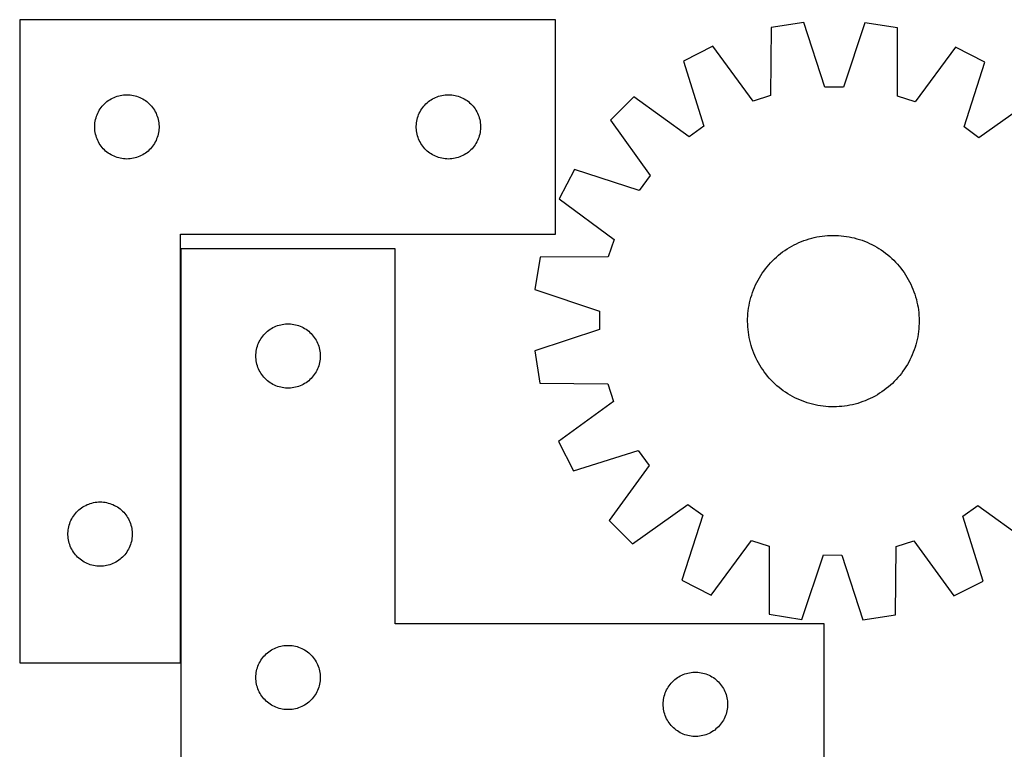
# Model space of a CAD drawing. Header units: millimetres. Extents: x 7 to 1493, y 7 to 2993.
# Tile 8 of 12: x 286 to 745, y 2653 to 2993. Entities that reach past the tile are written whole.
import ezdxf

# ---------------------------------------------------------------- set-up
doc = ezdxf.new("R2010")
doc.units = ezdxf.units.MM
doc.layers.add('COMMON', color=5, linetype='CONTINUOUS', true_color=0x0000ff)
doc.layers.add('CUT', color=7, linetype='CONTINUOUS', true_color=0x000000)

msp = doc.modelspace()

# ---------------------------------------------------------------- linework, layer by layer
at = {"layer": 'COMMON'}
msp.add_line((360.649815, 2886.33429), (360.649815, 2693.242731), dxfattribs=at)
at = {"layer": 'CUT'}
for p, q in [((285.549815, 2993.242731), (285.549815, 2693.242731)), ((535.549815, 2993.242731), (285.549815, 2993.242731)), ((535.549815, 2893.242731), (535.549815, 2993.242731)), ((651.309537, 2991.92401), (636.105121, 2989.566838)), ((661.193068, 2961.73642), (651.309537, 2991.92401)), ((679.848232, 2991.83063), (669.767366, 2961.708364)), ((695.036898, 2989.37401), (679.848232, 2991.83063)), ((636.105121, 2989.566838), (635.825939, 2957.803702)), ((695.108216, 2957.609728), (695.036898, 2989.37401)), ((608.934353, 2980.836705), (595.2025, 2973.896478)), ((627.662627, 2955.18078), (608.934353, 2980.836705)), ((722.149954, 2980.466259), (703.254188, 2954.933441)), ((735.836096, 2973.43632), (722.149954, 2980.466259)), ((595.2025, 2973.896478), (604.752331, 2943.601669)), ((726.08822, 2943.204653), (735.836096, 2973.43632)), ((332.481534, 2957.925566), (333.241456, 2958.064049)), ((333.241456, 2958.064049), (334.0075, 2958.163229)), ((334.0075, 2958.163229), (334.777634, 2958.222842)), ((334.777634, 2958.222842), (335.549815, 2958.242731)), ((335.549815, 2958.242731), (336.321996, 2958.222842)), ((336.321996, 2958.222842), (337.09213, 2958.163229)), ((337.09213, 2958.163229), (337.858174, 2958.064049)), ((337.858174, 2958.064049), (338.618096, 2957.925566)), ((482.481534, 2957.925566), (483.241456, 2958.064049)), ((483.241456, 2958.064049), (484.0075, 2958.163229)), ((484.0075, 2958.163229), (484.777634, 2958.222842)), ((484.777634, 2958.222842), (485.549815, 2958.242731)), ((485.549815, 2958.242731), (486.321996, 2958.222842)), ((486.321996, 2958.222842), (487.09213, 2958.163229)), ((487.09213, 2958.163229), (487.858174, 2958.064049)), ((487.858174, 2958.064049), (488.618096, 2957.925566)), ((669.767366, 2961.708364), (661.193068, 2961.73642)), ((324.031608, 2952.851628), (324.541535, 2953.431831)), ((324.541535, 2953.431831), (325.080653, 2953.985014)), ((325.080653, 2953.985014), (325.647533, 2954.50971)), ((325.647533, 2954.50971), (326.240673, 2955.004528)), ((326.240673, 2955.004528), (326.858499, 2955.468156)), ((326.858499, 2955.468156), (327.499372, 2955.899364)), ((327.499372, 2955.899364), (328.161594, 2956.297009)), ((328.161594, 2956.297009), (328.843408, 2956.660037)), ((328.843408, 2956.660037), (329.543006, 2956.987484)), ((329.543006, 2956.987484), (330.258534, 2957.278483)), ((330.258534, 2957.278483), (330.988093, 2957.532261)), ((330.988093, 2957.532261), (331.729748, 2957.748147)), ((331.729748, 2957.748147), (332.481534, 2957.925566)), ((338.618096, 2957.925566), (339.369882, 2957.748147)), ((339.369882, 2957.748147), (340.111537, 2957.532261)), ((340.111537, 2957.532261), (340.841096, 2957.278483)), ((340.841096, 2957.278483), (341.556624, 2956.987484)), ((341.556624, 2956.987484), (342.256222, 2956.660037)), ((342.256222, 2956.660037), (342.938036, 2956.297009)), ((342.938036, 2956.297009), (343.600258, 2955.899364)), ((343.600258, 2955.899364), (344.241131, 2955.468156)), ((344.241131, 2955.468156), (344.858957, 2955.004528)), ((344.858957, 2955.004528), (345.452097, 2954.50971)), ((345.452097, 2954.50971), (346.018977, 2953.985014)), ((346.018977, 2953.985014), (346.558096, 2953.431831)), ((346.558096, 2953.431831), (347.068022, 2952.851628)), ((474.031608, 2952.851628), (474.541535, 2953.431831)), ((474.541535, 2953.431831), (475.080653, 2953.985014)), ((475.080653, 2953.985014), (475.647533, 2954.50971)), ((475.647533, 2954.50971), (476.240673, 2955.004528)), ((476.240673, 2955.004528), (476.858499, 2955.468156)), ((476.858499, 2955.468156), (477.499372, 2955.899364)), ((477.499372, 2955.899364), (478.161594, 2956.297009)), ((478.161594, 2956.297009), (478.843408, 2956.660037)), ((478.843408, 2956.660037), (479.543006, 2956.987484)), ((479.543006, 2956.987484), (480.258534, 2957.278483)), ((480.258534, 2957.278483), (480.988093, 2957.532261)), ((480.988093, 2957.532261), (481.729748, 2957.748147)), ((481.729748, 2957.748147), (482.481534, 2957.925566)), ((488.618096, 2957.925566), (489.369882, 2957.748147)), ((489.369882, 2957.748147), (490.111537, 2957.532261)), ((490.111537, 2957.532261), (490.841096, 2957.278483)), ((490.841096, 2957.278483), (491.556624, 2956.987484)), ((491.556624, 2956.987484), (492.256222, 2956.660037)), ((492.256222, 2956.660037), (492.938036, 2956.297009)), ((492.938036, 2956.297009), (493.600258, 2955.899364)), ((493.600258, 2955.899364), (494.241131, 2955.468156)), ((494.241131, 2955.468156), (494.858957, 2955.004528)), ((494.858957, 2955.004528), (495.452097, 2954.50971)), ((495.452097, 2954.50971), (496.018977, 2953.985014)), ((496.018977, 2953.985014), (496.558096, 2953.431831)), ((496.558096, 2953.431831), (497.068022, 2952.851628)), ((572.059323, 2957.1974), (561.144203, 2946.353476)), ((597.799087, 2938.58452), (572.059323, 2957.1974)), ((635.825939, 2957.803702), (627.662627, 2955.18078)), ((703.254188, 2954.933441), (695.108216, 2957.609728)), ((758.869498, 2956.58615), (733.008482, 2938.14211)), ((321.382477, 2948.170866), (321.654955, 2948.893649)), ((321.654955, 2948.893649), (321.964281, 2949.601447)), ((321.964281, 2949.601447), (322.309633, 2950.292382)), ((322.309633, 2950.292382), (322.690096, 2950.964623)), ((322.690096, 2950.964623), (323.10466, 2951.616387)), ((323.10466, 2951.616387), (323.552226, 2952.245945)), ((323.552226, 2952.245945), (324.031608, 2952.851628)), ((347.068022, 2952.851628), (347.547404, 2952.245945)), ((347.547404, 2952.245945), (347.99497, 2951.616387)), ((347.99497, 2951.616387), (348.409534, 2950.964623)), ((348.409534, 2950.964623), (348.789997, 2950.292382)), ((348.789997, 2950.292382), (349.135349, 2949.601447)), ((349.135349, 2949.601447), (349.444675, 2948.893649)), ((349.444675, 2948.893649), (349.717153, 2948.170866)), ((471.382477, 2948.170866), (471.654955, 2948.893649)), ((471.654955, 2948.893649), (471.964281, 2949.601447)), ((471.964281, 2949.601447), (472.309633, 2950.292382)), ((472.309633, 2950.292382), (472.690096, 2950.964623)), ((472.690096, 2950.964623), (473.10466, 2951.616387)), ((473.10466, 2951.616387), (473.552226, 2952.245945)), ((473.552226, 2952.245945), (474.031608, 2952.851628)), ((497.068022, 2952.851628), (497.547404, 2952.245945)), ((497.547404, 2952.245945), (497.99497, 2951.616387)), ((497.99497, 2951.616387), (498.409534, 2950.964623)), ((498.409534, 2950.964623), (498.789997, 2950.292382)), ((498.789997, 2950.292382), (499.135349, 2949.601447)), ((499.135349, 2949.601447), (499.444675, 2948.893649)), ((499.444675, 2948.893649), (499.717153, 2948.170866)), ((320.554788, 2943.628949), (320.594552, 2944.400363)), ((320.594552, 2944.400363), (320.673975, 2945.168706)), ((320.673975, 2945.168706), (320.792846, 2945.931942)), ((320.792846, 2945.931942), (320.950849, 2946.688047)), ((320.950849, 2946.688047), (321.147567, 2947.435015)), ((321.147567, 2947.435015), (321.382477, 2948.170866)), ((349.717153, 2948.170866), (349.952063, 2947.435015)), ((349.952063, 2947.435015), (350.148781, 2946.688047)), ((350.148781, 2946.688047), (350.306784, 2945.931942)), ((350.306784, 2945.931942), (350.425655, 2945.168706)), ((350.425655, 2945.168706), (350.505078, 2944.400363)), ((350.505078, 2944.400363), (350.544842, 2943.628949)), ((470.554788, 2943.628949), (470.594552, 2944.400363)), ((470.594552, 2944.400363), (470.673975, 2945.168706)), ((470.673975, 2945.168706), (470.792846, 2945.931942)), ((470.792846, 2945.931942), (470.950849, 2946.688047)), ((470.950849, 2946.688047), (471.147567, 2947.435015)), ((471.147567, 2947.435015), (471.382477, 2948.170866)), ((499.717153, 2948.170866), (499.952063, 2947.435015)), ((499.952063, 2947.435015), (500.148781, 2946.688047)), ((500.148781, 2946.688047), (500.306784, 2945.931942)), ((500.306784, 2945.931942), (500.425655, 2945.168706)), ((500.425655, 2945.168706), (500.505078, 2944.400363)), ((500.505078, 2944.400363), (500.544842, 2943.628949)), ((561.144203, 2946.353476), (579.588243, 2920.49246)), ((320.554788, 2942.856512), (320.554788, 2943.628949)), ((320.594552, 2942.085099), (320.554788, 2942.856512)), ((320.673975, 2941.316755), (320.594552, 2942.085099)), ((320.792846, 2940.553519), (320.673975, 2941.316755)), ((320.950849, 2939.797415), (320.792846, 2940.553519)), ((321.147567, 2939.050446), (320.950849, 2939.797415)), ((350.148781, 2939.797415), (349.952063, 2939.050446)), ((350.306784, 2940.553519), (350.148781, 2939.797415)), ((350.425655, 2941.316755), (350.306784, 2940.553519)), ((350.505078, 2942.085099), (350.425655, 2941.316755)), ((350.544842, 2942.856512), (350.505078, 2942.085099)), ((350.544842, 2943.628949), (350.544842, 2942.856512)), ((470.554788, 2942.856512), (470.554788, 2943.628949)), ((470.594552, 2942.085099), (470.554788, 2942.856512)), ((470.673975, 2941.316755), (470.594552, 2942.085099)), ((470.792846, 2940.553519), (470.673975, 2941.316755)), ((470.950849, 2939.797415), (470.792846, 2940.553519)), ((471.147567, 2939.050446), (470.950849, 2939.797415)), ((500.148781, 2939.797415), (499.952063, 2939.050446)), ((500.306784, 2940.553519), (500.148781, 2939.797415)), ((500.425655, 2941.316755), (500.306784, 2940.553519)), ((500.505078, 2942.085099), (500.425655, 2941.316755)), ((500.544842, 2942.856512), (500.505078, 2942.085099)), ((500.544842, 2943.628949), (500.544842, 2942.856512)), ((604.752331, 2943.601669), (597.799087, 2938.58452)), ((733.008482, 2938.14211), (726.08822, 2943.204653)), ((321.382477, 2938.314595), (321.147567, 2939.050446)), ((321.654955, 2937.591812), (321.382477, 2938.314595)), ((321.964281, 2936.884015), (321.654955, 2937.591812)), ((322.309633, 2936.19308), (321.964281, 2936.884015)), ((322.690096, 2935.520839), (322.309633, 2936.19308)), ((323.10466, 2934.869075), (322.690096, 2935.520839)), ((348.409534, 2935.520839), (347.99497, 2934.869075)), ((348.789997, 2936.19308), (348.409534, 2935.520839)), ((349.135349, 2936.884015), (348.789997, 2936.19308)), ((349.444675, 2937.591812), (349.135349, 2936.884015)), ((349.717153, 2938.314595), (349.444675, 2937.591812)), ((349.952063, 2939.050446), (349.717153, 2938.314595)), ((471.382477, 2938.314595), (471.147567, 2939.050446)), ((471.654955, 2937.591812), (471.382477, 2938.314595)), ((471.964281, 2936.884015), (471.654955, 2937.591812)), ((472.309633, 2936.19308), (471.964281, 2936.884015)), ((472.690096, 2935.520839), (472.309633, 2936.19308)), ((473.10466, 2934.869075), (472.690096, 2935.520839)), ((498.409534, 2935.520839), (497.99497, 2934.869075)), ((498.789997, 2936.19308), (498.409534, 2935.520839)), ((499.135349, 2936.884015), (498.789997, 2936.19308)), ((499.444675, 2937.591812), (499.135349, 2936.884015)), ((499.717153, 2938.314595), (499.444675, 2937.591812)), ((499.952063, 2939.050446), (499.717153, 2938.314595)), ((323.552226, 2934.239517), (323.10466, 2934.869075)), ((324.031608, 2933.633833), (323.552226, 2934.239517)), ((324.541535, 2933.053631), (324.031608, 2933.633833)), ((325.080653, 2932.500448), (324.541535, 2933.053631)), ((325.647533, 2931.975752), (325.080653, 2932.500448)), ((326.240673, 2931.480934), (325.647533, 2931.975752)), ((326.858499, 2931.017306), (326.240673, 2931.480934)), ((327.499372, 2930.586097), (326.858499, 2931.017306)), ((328.161594, 2930.188452), (327.499372, 2930.586097)), ((343.600258, 2930.586097), (342.938036, 2930.188452)), ((344.241131, 2931.017306), (343.600258, 2930.586097)), ((344.858957, 2931.480934), (344.241131, 2931.017306)), ((345.452097, 2931.975752), (344.858957, 2931.480934)), ((346.018977, 2932.500448), (345.452097, 2931.975752)), ((346.558096, 2933.053631), (346.018977, 2932.500448)), ((347.068022, 2933.633833), (346.558096, 2933.053631)), ((347.547404, 2934.239517), (347.068022, 2933.633833)), ((347.99497, 2934.869075), (347.547404, 2934.239517)), ((473.552226, 2934.239517), (473.10466, 2934.869075)), ((474.031608, 2933.633833), (473.552226, 2934.239517)), ((474.541535, 2933.053631), (474.031608, 2933.633833)), ((475.080653, 2932.500448), (474.541535, 2933.053631)), ((475.647533, 2931.975752), (475.080653, 2932.500448)), ((476.240673, 2931.480934), (475.647533, 2931.975752)), ((476.858499, 2931.017306), (476.240673, 2931.480934)), ((477.499372, 2930.586097), (476.858499, 2931.017306)), ((478.161594, 2930.188452), (477.499372, 2930.586097)), ((493.600258, 2930.586097), (492.938036, 2930.188452)), ((494.241131, 2931.017306), (493.600258, 2930.586097)), ((494.858957, 2931.480934), (494.241131, 2931.017306)), ((495.452097, 2931.975752), (494.858957, 2931.480934)), ((496.018977, 2932.500448), (495.452097, 2931.975752)), ((496.558096, 2933.053631), (496.018977, 2932.500448)), ((497.068022, 2933.633833), (496.558096, 2933.053631)), ((497.547404, 2934.239517), (497.068022, 2933.633833)), ((497.99497, 2934.869075), (497.547404, 2934.239517)), ((328.843408, 2929.825425), (328.161594, 2930.188452)), ((329.543006, 2929.497977), (328.843408, 2929.825425)), ((330.258534, 2929.206978), (329.543006, 2929.497977)), ((330.988093, 2928.9532), (330.258534, 2929.206978)), ((331.729748, 2928.737315), (330.988093, 2928.9532)), ((332.481534, 2928.559895), (331.729748, 2928.737315)), ((333.241456, 2928.421412), (332.481534, 2928.559895)), ((334.0075, 2928.322233), (333.241456, 2928.421412)), ((334.777634, 2928.262619), (334.0075, 2928.322233)), ((335.549815, 2928.242731), (334.777634, 2928.262619)), ((336.321996, 2928.262619), (335.549815, 2928.242731)), ((337.09213, 2928.322233), (336.321996, 2928.262619)), ((337.858174, 2928.421412), (337.09213, 2928.322233)), ((338.618096, 2928.559895), (337.858174, 2928.421412)), ((339.369882, 2928.737315), (338.618096, 2928.559895)), ((340.111537, 2928.9532), (339.369882, 2928.737315)), ((340.841096, 2929.206978), (340.111537, 2928.9532)), ((341.556624, 2929.497977), (340.841096, 2929.206978)), ((342.256222, 2929.825425), (341.556624, 2929.497977)), ((342.938036, 2930.188452), (342.256222, 2929.825425)), ((478.843408, 2929.825425), (478.161594, 2930.188452)), ((479.543006, 2929.497977), (478.843408, 2929.825425)), ((480.258534, 2929.206978), (479.543006, 2929.497977)), ((480.988093, 2928.9532), (480.258534, 2929.206978)), ((481.729748, 2928.737315), (480.988093, 2928.9532)), ((482.481534, 2928.559895), (481.729748, 2928.737315)), ((483.241456, 2928.421412), (482.481534, 2928.559895)), ((484.0075, 2928.322233), (483.241456, 2928.421412)), ((484.777634, 2928.262619), (484.0075, 2928.322233)), ((485.549815, 2928.242731), (484.777634, 2928.262619)), ((486.321996, 2928.262619), (485.549815, 2928.242731)), ((487.09213, 2928.322233), (486.321996, 2928.262619)), ((487.858174, 2928.421412), (487.09213, 2928.322233)), ((488.618096, 2928.559895), (487.858174, 2928.421412)), ((489.369882, 2928.737315), (488.618096, 2928.559895)), ((490.111537, 2928.9532), (489.369882, 2928.737315)), ((490.841096, 2929.206978), (490.111537, 2928.9532)), ((491.556624, 2929.497977), (490.841096, 2929.206978)), ((492.256222, 2929.825425), (491.556624, 2929.497977)), ((492.938036, 2930.188452), (492.256222, 2929.825425)), ((544.294033, 2923.320074), (537.264093, 2909.633932)), ((574.5257, 2913.572198), (544.294033, 2923.320074)), ((579.588243, 2920.49246), (574.5257, 2913.572198)), ((537.264093, 2909.633932), (562.796911, 2890.738166)), ((360.549815, 2693.242731), (360.549815, 2893.242731)), ((360.549815, 2893.242731), (535.549815, 2893.242731)), ((562.796911, 2890.738166), (560.120625, 2882.592194)), ((647.92636, 2888.721832), (649.069235, 2889.244177)), ((649.069235, 2889.244177), (650.227953, 2889.730365)), ((650.227953, 2889.730365), (651.40137, 2890.179918)), ((651.40137, 2890.179918), (652.58833, 2890.592391)), ((652.58833, 2890.592391), (653.78766, 2890.967377)), ((653.78766, 2890.967377), (654.998177, 2891.304506)), ((654.998177, 2891.304506), (656.218686, 2891.603445)), ((656.218686, 2891.603445), (657.447982, 2891.8639)), ((657.447982, 2891.8639), (658.684853, 2892.085613)), ((658.684853, 2892.085613), (659.928078, 2892.268366)), ((659.928078, 2892.268366), (661.17643, 2892.411978)), ((661.17643, 2892.411978), (662.428677, 2892.516307)), ((662.428677, 2892.516307), (663.683583, 2892.581251)), ((663.683583, 2892.581251), (664.93991, 2892.606745)), ((664.93991, 2892.606745), (666.196417, 2892.592765)), ((666.196417, 2892.592765), (667.451866, 2892.539323)), ((667.451866, 2892.539323), (668.705016, 2892.446474)), ((668.705016, 2892.446474), (669.954632, 2892.314308)), ((669.954632, 2892.314308), (671.199479, 2892.142955)), ((671.199479, 2892.142955), (672.43833, 2891.932586)), ((672.43833, 2891.932586), (673.669962, 2891.683407)), ((673.669962, 2891.683407), (674.893159, 2891.395664)), ((674.893159, 2891.395664), (676.106714, 2891.069642)), ((676.106714, 2891.069642), (677.30943, 2890.705662)), ((677.30943, 2890.705662), (678.50012, 2890.304084)), ((678.50012, 2890.304084), (679.677608, 2889.865303)), ((679.677608, 2889.865303), (680.840732, 2889.389753)), ((680.840732, 2889.389753), (681.988346, 2888.877903)), ((460.749816, 2886.33429), (360.749816, 2886.33429)), ((360.749816, 2886.33429), (360.749816, 2636.33429)), ((460.749816, 2711.33429), (460.749816, 2886.33429)), ((640.462345, 2884.100702), (641.463749, 2884.859778)), ((641.463749, 2884.859778), (642.488503, 2885.587024)), ((642.488503, 2885.587024), (643.535594, 2886.281723)), ((643.535594, 2886.281723), (644.60399, 2886.943189)), ((644.60399, 2886.943189), (645.692635, 2887.57077)), ((645.692635, 2887.57077), (646.800456, 2888.163846)), ((646.800456, 2888.163846), (647.92636, 2888.721832)), ((681.988346, 2888.877903), (683.119315, 2888.330258)), ((683.119315, 2888.330258), (684.232525, 2887.747359)), ((684.232525, 2887.747359), (685.326876, 2887.129781)), ((685.326876, 2887.129781), (686.401288, 2886.478133)), ((686.401288, 2886.478133), (687.454701, 2885.793058)), ((687.454701, 2885.793058), (688.486076, 2885.075233)), ((688.486076, 2885.075233), (689.494394, 2884.325366)), ((528.356342, 2882.520876), (525.899723, 2867.33221)), ((560.120625, 2882.592194), (528.356342, 2882.520876)), ((635.839286, 2879.855159), (636.709616, 2880.761543)), ((636.709616, 2880.761543), (637.607987, 2881.640142)), ((637.607987, 2881.640142), (638.533512, 2882.49009)), ((638.533512, 2882.49009), (639.485278, 2883.310546)), ((639.485278, 2883.310546), (640.462345, 2884.100702)), ((689.494394, 2884.325366), (690.478661, 2883.544197)), ((690.478661, 2883.544197), (691.437906, 2882.732497)), ((691.437906, 2882.732497), (692.371181, 2881.891066)), ((692.371181, 2881.891066), (693.277565, 2881.020736)), ((693.277565, 2881.020736), (694.156164, 2880.122366)), ((694.156164, 2880.122366), (695.006112, 2879.196841)), ((631.937294, 2874.938679), (632.655119, 2875.970054)), ((632.655119, 2875.970054), (633.404986, 2876.978372)), ((633.404986, 2876.978372), (634.186156, 2877.96264)), ((634.186156, 2877.96264), (634.997856, 2878.921884)), ((634.997856, 2878.921884), (635.839286, 2879.855159)), ((695.006112, 2879.196841), (695.826568, 2878.245075)), ((695.826568, 2878.245075), (696.616724, 2877.268008)), ((696.616724, 2877.268008), (697.3758, 2876.266603)), ((697.3758, 2876.266603), (698.103046, 2875.24185)), ((629.400094, 2870.603293), (629.982993, 2871.716503)), ((629.982993, 2871.716503), (630.600572, 2872.810854)), ((630.600572, 2872.810854), (631.25222, 2873.885266)), ((631.25222, 2873.885266), (631.937294, 2874.938679)), ((698.103046, 2875.24185), (698.797745, 2874.194758)), ((698.797745, 2874.194758), (699.459211, 2873.126363)), ((699.459211, 2873.126363), (700.086792, 2872.037717)), ((700.086792, 2872.037717), (700.679868, 2870.929896)), ((700.679868, 2870.929896), (701.237854, 2869.803993)), ((525.899723, 2867.33221), (556.021988, 2857.251344)), ((627.426269, 2865.984098), (627.865049, 2867.161586)), ((627.865049, 2867.161586), (628.340599, 2868.32471)), ((628.340599, 2868.32471), (628.852449, 2869.472324)), ((628.852449, 2869.472324), (629.400094, 2870.603293)), ((701.237854, 2869.803993), (701.760199, 2868.661118)), ((701.760199, 2868.661118), (702.246387, 2867.5024)), ((702.246387, 2867.5024), (702.69594, 2866.328982)), ((702.69594, 2866.328982), (703.108413, 2865.142023)), ((626.046946, 2861.15394), (626.334688, 2862.377137)), ((626.334688, 2862.377137), (626.66071, 2863.590692)), ((626.66071, 2863.590692), (627.02469, 2864.793408)), ((627.02469, 2864.793408), (627.426269, 2865.984098)), ((703.108413, 2865.142023), (703.483399, 2863.942693)), ((703.483399, 2863.942693), (703.820528, 2862.732176)), ((703.820528, 2862.732176), (704.119467, 2861.511667)), ((704.119467, 2861.511667), (704.379922, 2860.28237)), ((556.021988, 2857.251344), (555.993933, 2848.677046)), ((625.283879, 2856.188994), (625.416045, 2857.43861)), ((625.416045, 2857.43861), (625.587397, 2858.683457)), ((625.587397, 2858.683457), (625.797767, 2859.922308)), ((625.797767, 2859.922308), (626.046946, 2861.15394)), ((704.379922, 2860.28237), (704.601635, 2859.045499)), ((704.601635, 2859.045499), (704.784388, 2857.802274)), ((704.784388, 2857.802274), (704.928, 2856.553922)), ((625.123607, 2852.423888), (625.137588, 2853.680395)), ((625.149101, 2851.167561), (625.123607, 2852.423888)), ((625.137588, 2853.680395), (625.191029, 2854.935844)), ((625.191029, 2854.935844), (625.283879, 2856.188994)), ((704.928, 2856.553922), (705.032329, 2855.301676)), ((705.032329, 2855.301676), (705.097273, 2854.04677)), ((705.097273, 2854.04677), (705.122767, 2852.790443)), ((705.122767, 2852.790443), (705.108787, 2851.533935)), ((400.560716, 2847.342571), (401.140918, 2847.852497)), ((401.140918, 2847.852497), (401.746602, 2848.331879)), ((401.746602, 2848.331879), (402.37616, 2848.779445)), ((402.37616, 2848.779445), (403.027924, 2849.19401)), ((403.027924, 2849.19401), (403.700165, 2849.574472)), ((403.700165, 2849.574472), (404.3911, 2849.919824)), ((404.3911, 2849.919824), (405.098898, 2850.22915)), ((405.098898, 2850.22915), (405.82168, 2850.501629)), ((405.82168, 2850.501629), (406.557531, 2850.736538)), ((406.557531, 2850.736538), (407.3045, 2850.933256)), ((407.3045, 2850.933256), (408.060605, 2851.09126)), ((408.060605, 2851.09126), (408.823841, 2851.21013)), ((408.823841, 2851.21013), (409.592184, 2851.289553)), ((409.592184, 2851.289553), (410.363597, 2851.329317)), ((410.363597, 2851.329317), (411.136035, 2851.329317)), ((411.136035, 2851.329317), (411.907448, 2851.289553)), ((411.907448, 2851.289553), (412.675791, 2851.21013)), ((412.675791, 2851.21013), (413.439027, 2851.09126)), ((413.439027, 2851.09126), (414.195132, 2850.933256)), ((414.195132, 2850.933256), (414.942101, 2850.736538)), ((414.942101, 2850.736538), (415.677952, 2850.501629)), ((415.677952, 2850.501629), (416.400734, 2850.22915)), ((416.400734, 2850.22915), (417.108532, 2849.919824)), ((417.108532, 2849.919824), (417.799467, 2849.574472)), ((417.799467, 2849.574472), (418.471708, 2849.19401)), ((418.471708, 2849.19401), (419.123472, 2848.779445)), ((419.123472, 2848.779445), (419.75303, 2848.331879)), ((419.75303, 2848.331879), (420.358714, 2847.852497)), ((420.358714, 2847.852497), (420.938916, 2847.342571)), ((555.993933, 2848.677046), (525.806343, 2838.793515)), ((625.214045, 2849.912655), (625.149101, 2851.167561)), ((625.318375, 2848.660408), (625.214045, 2849.912655)), ((625.461987, 2847.412056), (625.318375, 2848.660408)), ((704.830329, 2847.775721), (704.658977, 2846.530873)), ((704.962496, 2849.025336), (704.830329, 2847.775721)), ((705.055345, 2850.278487), (704.962496, 2849.025336)), ((705.108787, 2851.533935), (705.055345, 2850.278487)), ((397.33251, 2843.040697), (397.695537, 2843.722511)), ((397.695537, 2843.722511), (398.093183, 2844.384733)), ((398.093183, 2844.384733), (398.524391, 2845.025607)), ((398.524391, 2845.025607), (398.988019, 2845.643432)), ((398.988019, 2845.643432), (399.482837, 2846.236572)), ((399.482837, 2846.236572), (400.007533, 2846.803453)), ((400.007533, 2846.803453), (400.560716, 2847.342571)), ((420.938916, 2847.342571), (421.492099, 2846.803453)), ((421.492099, 2846.803453), (422.016795, 2846.236572)), ((422.016795, 2846.236572), (422.511613, 2845.643432)), ((422.511613, 2845.643432), (422.975241, 2845.025607)), ((422.975241, 2845.025607), (423.406449, 2844.384733)), ((423.406449, 2844.384733), (423.804095, 2843.722511)), ((423.804095, 2843.722511), (424.167122, 2843.040697)), ((625.644739, 2846.168831), (625.461987, 2847.412056)), ((625.866452, 2844.93196), (625.644739, 2846.168831)), ((626.126907, 2843.702664), (625.866452, 2844.93196)), ((626.425847, 2842.482155), (626.126907, 2843.702664)), ((704.199429, 2844.060391), (703.911686, 2842.837194)), ((704.448608, 2845.292023), (704.199429, 2844.060391)), ((704.658977, 2846.530873), (704.448608, 2845.292023)), ((395.829318, 2837.876605), (395.928498, 2838.642649)), ((395.928498, 2838.642649), (396.066981, 2839.402571)), ((396.066981, 2839.402571), (396.2444, 2840.154357)), ((396.2444, 2840.154357), (396.460285, 2840.896013)), ((396.460285, 2840.896013), (396.714064, 2841.625572)), ((396.714064, 2841.625572), (397.005062, 2842.341099)), ((397.005062, 2842.341099), (397.33251, 2843.040697)), ((424.167122, 2843.040697), (424.49457, 2842.341099)), ((424.49457, 2842.341099), (424.785568, 2841.625572)), ((424.785568, 2841.625572), (425.039347, 2840.896013)), ((425.039347, 2840.896013), (425.255232, 2840.154357)), ((425.255232, 2840.154357), (425.432651, 2839.402571)), ((425.432651, 2839.402571), (425.571134, 2838.642649)), ((425.571134, 2838.642649), (425.670314, 2837.876605)), ((525.806343, 2838.793515), (528.163515, 2823.589099)), ((626.762976, 2841.271638), (626.425847, 2842.482155)), ((627.137962, 2840.072308), (626.762976, 2841.271638)), ((627.550435, 2838.885348), (627.137962, 2840.072308)), ((627.999987, 2837.711931), (627.550435, 2838.885348)), ((702.820106, 2839.230233), (702.381325, 2838.052745)), ((703.221684, 2840.420923), (702.820106, 2839.230233)), ((703.585664, 2841.623638), (703.221684, 2840.420923)), ((703.911686, 2842.837194), (703.585664, 2841.623638)), ((395.749816, 2836.33429), (395.769705, 2837.106472)), ((395.769705, 2835.562109), (395.749816, 2836.33429)), ((395.769705, 2837.106472), (395.829318, 2837.876605)), ((395.829318, 2834.791975), (395.769705, 2835.562109)), ((395.928498, 2834.025932), (395.829318, 2834.791975)), ((396.066981, 2833.266009), (395.928498, 2834.025932)), ((425.571134, 2834.025932), (425.432651, 2833.266009)), ((425.670314, 2834.791975), (425.571134, 2834.025932)), ((425.670314, 2837.876605), (425.729927, 2837.106472)), ((425.729927, 2835.562109), (425.670314, 2834.791975)), ((425.729927, 2837.106472), (425.749816, 2836.33429)), ((425.749816, 2836.33429), (425.729927, 2835.562109)), ((628.486176, 2836.553213), (627.999987, 2837.711931)), ((629.008521, 2835.410338), (628.486176, 2836.553213)), ((629.566507, 2834.284435), (629.008521, 2835.410338)), ((630.159583, 2833.176613), (629.566507, 2834.284435)), ((700.84628, 2834.611037), (700.263381, 2833.497828)), ((701.393925, 2835.742007), (700.84628, 2834.611037)), ((701.905775, 2836.88962), (701.393925, 2835.742007)), ((702.381325, 2838.052745), (701.905775, 2836.88962)), ((396.2444, 2832.514223), (396.066981, 2833.266009)), ((396.460285, 2831.772568), (396.2444, 2832.514223)), ((396.714064, 2831.043009), (396.460285, 2831.772568)), ((397.005062, 2830.327482), (396.714064, 2831.043009)), ((397.33251, 2829.627883), (397.005062, 2830.327482)), ((397.695537, 2828.946069), (397.33251, 2829.627883)), ((424.167122, 2829.627883), (423.804095, 2828.946069)), ((424.49457, 2830.327482), (424.167122, 2829.627883)), ((424.785568, 2831.043009), (424.49457, 2830.327482)), ((425.039347, 2831.772568), (424.785568, 2831.043009)), ((425.255232, 2832.514223), (425.039347, 2831.772568)), ((425.432651, 2833.266009), (425.255232, 2832.514223)), ((630.787163, 2832.087968), (630.159583, 2833.176613)), ((631.44863, 2831.019572), (630.787163, 2832.087968)), ((632.143329, 2829.972481), (631.44863, 2831.019572)), ((632.870575, 2828.947727), (632.143329, 2829.972481)), ((698.30908, 2830.275651), (697.591255, 2829.244277)), ((698.994155, 2831.329065), (698.30908, 2830.275651)), ((699.645803, 2832.403477), (698.994155, 2831.329065)), ((700.263381, 2833.497828), (699.645803, 2832.403477)), ((398.093183, 2828.283847), (397.695537, 2828.946069)), ((398.524391, 2827.642974), (398.093183, 2828.283847)), ((398.988019, 2827.025148), (398.524391, 2827.642974)), ((399.482837, 2826.432008), (398.988019, 2827.025148)), ((400.007533, 2825.865128), (399.482837, 2826.432008)), ((400.560716, 2825.32601), (400.007533, 2825.865128)), ((401.140918, 2824.816084), (400.560716, 2825.32601)), ((401.746602, 2824.336702), (401.140918, 2824.816084)), ((420.358714, 2824.816084), (419.75303, 2824.336702)), ((420.938916, 2825.32601), (420.358714, 2824.816084)), ((421.492099, 2825.865128), (420.938916, 2825.32601)), ((422.016795, 2826.432008), (421.492099, 2825.865128)), ((422.511613, 2827.025148), (422.016795, 2826.432008)), ((422.975241, 2827.642974), (422.511613, 2827.025148)), ((423.406449, 2828.283847), (422.975241, 2827.642974)), ((423.804095, 2828.946069), (423.406449, 2828.283847)), ((633.629651, 2827.946323), (632.870575, 2828.947727)), ((634.419807, 2826.969256), (633.629651, 2827.946323)), ((635.240263, 2826.01749), (634.419807, 2826.969256)), ((636.09021, 2825.091965), (635.240263, 2826.01749)), ((636.96881, 2824.193594), (636.09021, 2825.091965)), ((694.407088, 2825.359172), (693.536758, 2824.452788)), ((695.248519, 2826.292447), (694.407088, 2825.359172)), ((696.060219, 2827.251691), (695.248519, 2826.292447)), ((696.841388, 2828.235958), (696.060219, 2827.251691)), ((697.591255, 2829.244277), (696.841388, 2828.235958)), ((402.37616, 2823.889135), (401.746602, 2824.336702)), ((403.027924, 2823.474571), (402.37616, 2823.889135)), ((403.700165, 2823.094108), (403.027924, 2823.474571)), ((404.3911, 2822.748756), (403.700165, 2823.094108)), ((405.098898, 2822.439431), (404.3911, 2822.748756)), ((405.82168, 2822.166952), (405.098898, 2822.439431)), ((406.557531, 2821.932042), (405.82168, 2822.166952)), ((407.3045, 2821.735325), (406.557531, 2821.932042)), ((408.060605, 2821.577321), (407.3045, 2821.735325)), ((408.823841, 2821.45845), (408.060605, 2821.577321)), ((409.592184, 2821.379027), (408.823841, 2821.45845)), ((410.363597, 2821.339263), (409.592184, 2821.379027)), ((411.136035, 2821.339263), (410.363597, 2821.339263)), ((411.907448, 2821.379027), (411.136035, 2821.339263)), ((412.675791, 2821.45845), (411.907448, 2821.379027)), ((413.439027, 2821.577321), (412.675791, 2821.45845)), ((414.195132, 2821.735325), (413.439027, 2821.577321)), ((414.942101, 2821.932042), (414.195132, 2821.735325)), ((415.677952, 2822.166952), (414.942101, 2821.932042)), ((416.400734, 2822.439431), (415.677952, 2822.166952)), ((417.108532, 2822.748756), (416.400734, 2822.439431)), ((417.799467, 2823.094108), (417.108532, 2822.748756)), ((418.471708, 2823.474571), (417.799467, 2823.094108)), ((419.123472, 2823.889135), (418.471708, 2823.474571)), ((419.75303, 2824.336702), (419.123472, 2823.889135)), ((528.163515, 2823.589099), (559.926651, 2823.309917)), ((559.926651, 2823.309917), (562.549572, 2815.146605)), ((637.875194, 2823.323264), (636.96881, 2824.193594)), ((638.808469, 2822.481834), (637.875194, 2823.323264)), ((639.767713, 2821.670134), (638.808469, 2822.481834)), ((640.75198, 2820.888965), (639.767713, 2821.670134)), ((641.760299, 2820.139097), (640.75198, 2820.888965)), ((688.782625, 2820.354553), (687.757872, 2819.627307)), ((689.78403, 2821.113629), (688.782625, 2820.354553)), ((690.761097, 2821.903785), (689.78403, 2821.113629)), ((691.712863, 2822.724241), (690.761097, 2821.903785)), ((692.638388, 2823.574188), (691.712863, 2822.724241)), ((693.536758, 2824.452788), (692.638388, 2823.574188)), ((642.791673, 2819.421272), (641.760299, 2820.139097)), ((643.845087, 2818.736198), (642.791673, 2819.421272)), ((644.919499, 2818.08455), (643.845087, 2818.736198)), ((646.01385, 2817.466971), (644.919499, 2818.08455)), ((647.127059, 2816.884072), (646.01385, 2817.466971)), ((648.258029, 2816.336427), (647.127059, 2816.884072)), ((649.405642, 2815.824577), (648.258029, 2816.336427)), ((650.568767, 2815.349027), (649.405642, 2815.824577)), ((681.17714, 2815.970154), (680.018422, 2815.483965)), ((682.320015, 2816.492499), (681.17714, 2815.970154)), ((683.445918, 2817.050485), (682.320015, 2816.492499)), ((684.553739, 2817.643561), (683.445918, 2817.050485)), ((685.642385, 2818.271141), (684.553739, 2817.643561)), ((686.71078, 2818.932608), (685.642385, 2818.271141)), ((687.757872, 2819.627307), (686.71078, 2818.932608)), ((562.549572, 2815.146605), (536.893647, 2796.418331)), ((651.746255, 2814.910247), (650.568767, 2815.349027)), ((652.936944, 2814.508668), (651.746255, 2814.910247)), ((654.13966, 2814.144688), (652.936944, 2814.508668)), ((655.353216, 2813.818666), (654.13966, 2814.144688)), ((656.576413, 2813.530924), (655.353216, 2813.818666)), ((657.808044, 2813.281745), (656.576413, 2813.530924)), ((659.046895, 2813.071375), (657.808044, 2813.281745)), ((660.291743, 2812.900023), (659.046895, 2813.071375)), ((661.541358, 2812.767857), (660.291743, 2812.900023)), ((662.794509, 2812.675007), (661.541358, 2812.767857)), ((664.049957, 2812.621566), (662.794509, 2812.675007)), ((665.306465, 2812.607585), (664.049957, 2812.621566)), ((666.562791, 2812.633079), (665.306465, 2812.607585)), ((667.817697, 2812.698023), (666.562791, 2812.633079)), ((669.069944, 2812.802353), (667.817697, 2812.698023)), ((670.318296, 2812.945965), (669.069944, 2812.802353)), ((671.561521, 2813.128717), (670.318296, 2812.945965)), ((672.798392, 2813.35043), (671.561521, 2813.128717)), ((674.027689, 2813.610885), (672.798392, 2813.35043)), ((675.248198, 2813.909825), (674.027689, 2813.610885)), ((676.458715, 2814.246954), (675.248198, 2813.909825)), ((677.658045, 2814.62194), (676.458715, 2814.246954)), ((678.845004, 2815.034413), (677.658045, 2814.62194)), ((680.018422, 2815.483965), (678.845004, 2815.034413)), ((536.893647, 2796.418331), (543.833874, 2782.686478)), ((543.833874, 2782.686478), (574.128684, 2792.236309)), ((574.128684, 2792.236309), (579.145832, 2785.283066)), ((579.145832, 2785.283066), (560.532952, 2759.543301)), ((313.740673, 2765.004528), (314.358499, 2765.468156)), ((314.358499, 2765.468156), (314.999372, 2765.899364)), ((314.999372, 2765.899364), (315.661594, 2766.297009)), ((315.661594, 2766.297009), (316.343408, 2766.660037)), ((316.343408, 2766.660037), (317.043006, 2766.987484)), ((317.043006, 2766.987484), (317.758534, 2767.278483)), ((317.758534, 2767.278483), (318.488093, 2767.532261)), ((318.488093, 2767.532261), (319.229748, 2767.748147)), ((319.229748, 2767.748147), (319.981534, 2767.925566)), ((319.981534, 2767.925566), (320.741456, 2768.064049)), ((320.741456, 2768.064049), (321.5075, 2768.163229)), ((321.5075, 2768.163229), (322.277634, 2768.222842)), ((322.277634, 2768.222842), (323.049815, 2768.242731)), ((323.049815, 2768.242731), (323.821996, 2768.222842)), ((323.821996, 2768.222842), (324.59213, 2768.163229)), ((324.59213, 2768.163229), (325.358174, 2768.064049)), ((325.358174, 2768.064049), (326.118096, 2767.925566)), ((326.118096, 2767.925566), (326.869882, 2767.748147)), ((326.869882, 2767.748147), (327.611537, 2767.532261)), ((327.611537, 2767.532261), (328.341096, 2767.278483)), ((328.341096, 2767.278483), (329.056624, 2766.987484)), ((329.056624, 2766.987484), (329.756222, 2766.660037)), ((329.756222, 2766.660037), (330.438036, 2766.297009)), ((330.438036, 2766.297009), (331.100258, 2765.899364)), ((331.100258, 2765.899364), (331.741131, 2765.468156)), ((331.741131, 2765.468156), (332.358957, 2765.004528)), ((571.376876, 2748.628181), (597.237892, 2767.072221)), ((597.237892, 2767.072221), (604.158154, 2762.009678)), ((725.494044, 2761.612662), (732.447287, 2766.62981)), ((732.447287, 2766.62981), (758.187051, 2748.01693)), ((309.809633, 2760.292382), (310.190096, 2760.964623)), ((310.190096, 2760.964623), (310.60466, 2761.616387)), ((310.60466, 2761.616387), (311.052226, 2762.245945)), ((311.052226, 2762.245945), (311.531608, 2762.851628)), ((311.531608, 2762.851628), (312.041535, 2763.431831)), ((312.041535, 2763.431831), (312.580653, 2763.985014)), ((312.580653, 2763.985014), (313.147533, 2764.50971)), ((313.147533, 2764.50971), (313.740673, 2765.004528)), ((332.358957, 2765.004528), (332.952097, 2764.50971)), ((332.952097, 2764.50971), (333.518977, 2763.985014)), ((333.518977, 2763.985014), (334.058096, 2763.431831)), ((334.058096, 2763.431831), (334.568022, 2762.851628)), ((334.568022, 2762.851628), (335.047404, 2762.245945)), ((335.047404, 2762.245945), (335.49497, 2761.616387)), ((335.49497, 2761.616387), (335.909534, 2760.964623)), ((335.909534, 2760.964623), (336.289997, 2760.292382)), ((604.158154, 2762.009678), (594.410278, 2731.778011)), ((735.043875, 2731.317852), (725.494044, 2761.612662)), ((308.173975, 2755.168706), (308.292846, 2755.931942)), ((308.292846, 2755.931942), (308.450849, 2756.688047)), ((308.450849, 2756.688047), (308.647567, 2757.435015)), ((308.647567, 2757.435015), (308.882477, 2758.170866)), ((308.882477, 2758.170866), (309.154955, 2758.893649)), ((309.154955, 2758.893649), (309.464281, 2759.601447)), ((309.464281, 2759.601447), (309.809633, 2760.292382)), ((336.289997, 2760.292382), (336.635349, 2759.601447)), ((336.635349, 2759.601447), (336.944675, 2758.893649)), ((336.944675, 2758.893649), (337.217153, 2758.170866)), ((337.217153, 2758.170866), (337.452063, 2757.435015)), ((337.452063, 2757.435015), (337.648781, 2756.688047)), ((337.648781, 2756.688047), (337.806784, 2755.931942)), ((337.806784, 2755.931942), (337.925655, 2755.168706)), ((560.532952, 2759.543301), (571.376876, 2748.628181)), ((308.054788, 2753.628949), (308.094552, 2754.400363)), ((308.054788, 2752.856512), (308.054788, 2753.628949)), ((308.094552, 2752.085099), (308.054788, 2752.856512)), ((308.094552, 2754.400363), (308.173975, 2755.168706)), ((308.173975, 2751.316755), (308.094552, 2752.085099)), ((308.292846, 2750.553519), (308.173975, 2751.316755)), ((337.925655, 2751.316755), (337.806784, 2750.553519)), ((337.925655, 2755.168706), (338.005078, 2754.400363)), ((338.005078, 2752.085099), (337.925655, 2751.316755)), ((338.005078, 2754.400363), (338.044842, 2753.628949)), ((338.044842, 2752.856512), (338.005078, 2752.085099)), ((338.044842, 2753.628949), (338.044842, 2752.856512)), ((308.450849, 2749.797415), (308.292846, 2750.553519)), ((308.647567, 2749.050446), (308.450849, 2749.797415)), ((308.882477, 2748.314595), (308.647567, 2749.050446)), ((309.154955, 2747.591812), (308.882477, 2748.314595)), ((309.464281, 2746.884015), (309.154955, 2747.591812)), ((309.809633, 2746.19308), (309.464281, 2746.884015)), ((336.635349, 2746.884015), (336.289997, 2746.19308)), ((336.944675, 2747.591812), (336.635349, 2746.884015)), ((337.217153, 2748.314595), (336.944675, 2747.591812)), ((337.452063, 2749.050446), (337.217153, 2748.314595)), ((337.648781, 2749.797415), (337.452063, 2749.050446)), ((337.806784, 2750.553519), (337.648781, 2749.797415)), ((608.096421, 2724.748071), (626.992187, 2750.280889)), ((626.992187, 2750.280889), (635.138159, 2747.604603)), ((635.138159, 2747.604603), (635.209477, 2715.84032)), ((694.141254, 2715.647493), (694.420436, 2747.410629)), ((694.420436, 2747.410629), (702.583747, 2750.033551)), ((702.583747, 2750.033551), (721.312021, 2724.377625)), ((310.190096, 2745.520839), (309.809633, 2746.19308)), ((310.60466, 2744.869075), (310.190096, 2745.520839)), ((311.052226, 2744.239517), (310.60466, 2744.869075)), ((311.531608, 2743.633833), (311.052226, 2744.239517)), ((312.041535, 2743.053631), (311.531608, 2743.633833)), ((312.580653, 2742.500448), (312.041535, 2743.053631)), ((313.147533, 2741.975752), (312.580653, 2742.500448)), ((333.518977, 2742.500448), (332.952097, 2741.975752)), ((334.058096, 2743.053631), (333.518977, 2742.500448)), ((334.568022, 2743.633833), (334.058096, 2743.053631)), ((335.047404, 2744.239517), (334.568022, 2743.633833)), ((335.49497, 2744.869075), (335.047404, 2744.239517)), ((335.909534, 2745.520839), (335.49497, 2744.869075)), ((336.289997, 2746.19308), (335.909534, 2745.520839)), ((650.398142, 2713.383701), (660.479009, 2743.505966)), ((660.479009, 2743.505966), (669.053307, 2743.477911)), ((669.053307, 2743.477911), (678.936837, 2713.290321)), ((313.740673, 2741.480934), (313.147533, 2741.975752)), ((314.358499, 2741.017306), (313.740673, 2741.480934)), ((314.999372, 2740.586097), (314.358499, 2741.017306)), ((315.661594, 2740.188452), (314.999372, 2740.586097)), ((316.343408, 2739.825425), (315.661594, 2740.188452)), ((317.043006, 2739.497977), (316.343408, 2739.825425)), ((317.758534, 2739.206978), (317.043006, 2739.497977)), ((318.488093, 2738.9532), (317.758534, 2739.206978)), ((319.229748, 2738.737315), (318.488093, 2738.9532)), ((319.981534, 2738.559895), (319.229748, 2738.737315)), ((320.741456, 2738.421412), (319.981534, 2738.559895)), ((321.5075, 2738.322233), (320.741456, 2738.421412)), ((322.277634, 2738.262619), (321.5075, 2738.322233)), ((323.049815, 2738.242731), (322.277634, 2738.262619)), ((323.821996, 2738.262619), (323.049815, 2738.242731)), ((324.59213, 2738.322233), (323.821996, 2738.262619)), ((325.358174, 2738.421412), (324.59213, 2738.322233)), ((326.118096, 2738.559895), (325.358174, 2738.421412)), ((326.869882, 2738.737315), (326.118096, 2738.559895)), ((327.611537, 2738.9532), (326.869882, 2738.737315)), ((328.341096, 2739.206978), (327.611537, 2738.9532)), ((329.056624, 2739.497977), (328.341096, 2739.206978)), ((329.756222, 2739.825425), (329.056624, 2739.497977)), ((330.438036, 2740.188452), (329.756222, 2739.825425)), ((331.100258, 2740.586097), (330.438036, 2740.188452)), ((331.741131, 2741.017306), (331.100258, 2740.586097)), ((332.358957, 2741.480934), (331.741131, 2741.017306)), ((332.952097, 2741.975752), (332.358957, 2741.480934)), ((594.410278, 2731.778011), (608.096421, 2724.748071)), ((721.312021, 2724.377625), (735.043875, 2731.317852)), ((635.209477, 2715.84032), (650.398142, 2713.383701)), ((678.936837, 2713.290321), (694.141254, 2715.647493)), ((660.749816, 2711.33429), (460.749816, 2711.33429)), ((660.749816, 2636.33429), (660.749816, 2711.33429)), ((405.82168, 2700.501629), (406.557531, 2700.736538)), ((406.557531, 2700.736538), (407.3045, 2700.933256)), ((407.3045, 2700.933256), (408.060605, 2701.09126)), ((408.060605, 2701.09126), (408.823841, 2701.21013)), ((408.823841, 2701.21013), (409.592184, 2701.289553)), ((409.592184, 2701.289553), (410.363597, 2701.329317)), ((410.363597, 2701.329317), (411.136035, 2701.329317)), ((411.136035, 2701.329317), (411.907448, 2701.289553)), ((411.907448, 2701.289553), (412.675791, 2701.21013)), ((412.675791, 2701.21013), (413.439027, 2701.09126)), ((413.439027, 2701.09126), (414.195132, 2700.933256)), ((414.195132, 2700.933256), (414.942101, 2700.736538)), ((414.942101, 2700.736538), (415.677952, 2700.501629)), ((398.988019, 2695.643432), (399.482837, 2696.236572)), ((399.482837, 2696.236572), (400.007533, 2696.803453)), ((400.007533, 2696.803453), (400.560716, 2697.342571)), ((400.560716, 2697.342571), (401.140918, 2697.852497)), ((401.140918, 2697.852497), (401.746602, 2698.331879)), ((401.746602, 2698.331879), (402.37616, 2698.779445)), ((402.37616, 2698.779445), (403.027924, 2699.19401)), ((403.027924, 2699.19401), (403.700165, 2699.574472)), ((403.700165, 2699.574472), (404.3911, 2699.919824)), ((404.3911, 2699.919824), (405.098898, 2700.22915)), ((405.098898, 2700.22915), (405.82168, 2700.501629)), ((415.677952, 2700.501629), (416.400734, 2700.22915)), ((416.400734, 2700.22915), (417.108532, 2699.919824)), ((417.108532, 2699.919824), (417.799467, 2699.574472)), ((417.799467, 2699.574472), (418.471708, 2699.19401)), ((418.471708, 2699.19401), (419.123472, 2698.779445)), ((419.123472, 2698.779445), (419.75303, 2698.331879)), ((419.75303, 2698.331879), (420.358714, 2697.852497)), ((420.358714, 2697.852497), (420.938916, 2697.342571)), ((420.938916, 2697.342571), (421.492099, 2696.803453)), ((421.492099, 2696.803453), (422.016795, 2696.236572)), ((422.016795, 2696.236572), (422.511613, 2695.643432)), ((285.549815, 2693.242731), (360.549815, 2693.242731)), ((396.460285, 2690.896013), (396.714064, 2691.625572)), ((396.714064, 2691.625572), (397.005062, 2692.341099)), ((397.005062, 2692.341099), (397.33251, 2693.040697)), ((397.33251, 2693.040697), (397.695537, 2693.722511)), ((397.695537, 2693.722511), (398.093183, 2694.384733)), ((398.093183, 2694.384733), (398.524391, 2695.025607)), ((398.524391, 2695.025607), (398.988019, 2695.643432)), ((422.511613, 2695.643432), (422.975241, 2695.025607)), ((422.975241, 2695.025607), (423.406449, 2694.384733)), ((423.406449, 2694.384733), (423.804095, 2693.722511)), ((423.804095, 2693.722511), (424.167122, 2693.040697)), ((424.167122, 2693.040697), (424.49457, 2692.341099)), ((424.49457, 2692.341099), (424.785568, 2691.625572)), ((424.785568, 2691.625572), (425.039347, 2690.896013)), ((395.749816, 2686.33429), (395.769705, 2687.106472)), ((395.769705, 2687.106472), (395.829318, 2687.876605)), ((395.829318, 2687.876605), (395.928498, 2688.642649)), ((395.928498, 2688.642649), (396.066981, 2689.402571)), ((396.066981, 2689.402571), (396.2444, 2690.154357)), ((396.2444, 2690.154357), (396.460285, 2690.896013)), ((425.039347, 2690.896013), (425.255232, 2690.154357)), ((425.255232, 2690.154357), (425.432651, 2689.402571)), ((425.432651, 2689.402571), (425.571134, 2688.642649)), ((425.571134, 2688.642649), (425.670314, 2687.876605)), ((425.670314, 2687.876605), (425.729927, 2687.106472)), ((425.729927, 2687.106472), (425.749816, 2686.33429)), ((593.027924, 2686.69401), (593.700165, 2687.074472)), ((593.700165, 2687.074472), (594.3911, 2687.419824)), ((594.3911, 2687.419824), (595.098898, 2687.72915)), ((595.098898, 2687.72915), (595.82168, 2688.001629)), ((595.82168, 2688.001629), (596.557531, 2688.236538)), ((596.557531, 2688.236538), (597.3045, 2688.433256)), ((597.3045, 2688.433256), (598.060605, 2688.59126)), ((598.060605, 2688.59126), (598.823841, 2688.71013)), ((598.823841, 2688.71013), (599.592184, 2688.789553)), ((599.592184, 2688.789553), (600.363597, 2688.829317)), ((600.363597, 2688.829317), (601.136035, 2688.829317)), ((601.136035, 2688.829317), (601.907448, 2688.789553)), ((601.907448, 2688.789553), (602.675791, 2688.71013)), ((602.675791, 2688.71013), (603.439027, 2688.59126)), ((603.439027, 2688.59126), (604.195132, 2688.433256)), ((604.195132, 2688.433256), (604.942101, 2688.236538)), ((604.942101, 2688.236538), (605.677952, 2688.001629)), ((605.677952, 2688.001629), (606.400734, 2687.72915)), ((606.400734, 2687.72915), (607.108532, 2687.419824)), ((607.108532, 2687.419824), (607.799467, 2687.074472)), ((607.799467, 2687.074472), (608.471708, 2686.69401)), ((395.769705, 2685.562109), (395.749816, 2686.33429)), ((395.829318, 2684.791975), (395.769705, 2685.562109)), ((395.928498, 2684.025932), (395.829318, 2684.791975)), ((396.066981, 2683.266009), (395.928498, 2684.025932)), ((396.2444, 2682.514223), (396.066981, 2683.266009)), ((396.460285, 2681.772568), (396.2444, 2682.514223)), ((425.255232, 2682.514223), (425.039347, 2681.772568)), ((425.432651, 2683.266009), (425.255232, 2682.514223)), ((425.571134, 2684.025932), (425.432651, 2683.266009)), ((425.670314, 2684.791975), (425.571134, 2684.025932)), ((425.729927, 2685.562109), (425.670314, 2684.791975)), ((425.749816, 2686.33429), (425.729927, 2685.562109)), ((588.093183, 2681.884733), (588.524391, 2682.525607)), ((588.524391, 2682.525607), (588.988019, 2683.143432)), ((588.988019, 2683.143432), (589.482837, 2683.736572)), ((589.482837, 2683.736572), (590.007533, 2684.303453)), ((590.007533, 2684.303453), (590.560716, 2684.842571)), ((590.560716, 2684.842571), (591.140918, 2685.352497)), ((591.140918, 2685.352497), (591.746602, 2685.831879)), ((591.746602, 2685.831879), (592.37616, 2686.279445)), ((592.37616, 2686.279445), (593.027924, 2686.69401)), ((608.471708, 2686.69401), (609.123472, 2686.279445)), ((609.123472, 2686.279445), (609.75303, 2685.831879)), ((609.75303, 2685.831879), (610.358714, 2685.352497)), ((610.358714, 2685.352497), (610.938916, 2684.842571)), ((610.938916, 2684.842571), (611.492099, 2684.303453)), ((611.492099, 2684.303453), (612.016795, 2683.736572)), ((612.016795, 2683.736572), (612.511613, 2683.143432)), ((612.511613, 2683.143432), (612.975241, 2682.525607)), ((612.975241, 2682.525607), (613.406449, 2681.884733)), ((396.714064, 2681.043009), (396.460285, 2681.772568)), ((397.005062, 2680.327482), (396.714064, 2681.043009)), ((397.33251, 2679.627883), (397.005062, 2680.327482)), ((397.695537, 2678.946069), (397.33251, 2679.627883)), ((398.093183, 2678.283847), (397.695537, 2678.946069)), ((398.524391, 2677.642974), (398.093183, 2678.283847)), ((423.406449, 2678.283847), (422.975241, 2677.642974)), ((423.804095, 2678.946069), (423.406449, 2678.283847)), ((424.167122, 2679.627883), (423.804095, 2678.946069)), ((424.49457, 2680.327482), (424.167122, 2679.627883)), ((424.785568, 2681.043009), (424.49457, 2680.327482)), ((425.039347, 2681.772568), (424.785568, 2681.043009)), ((586.2444, 2677.654357), (586.460285, 2678.396013)), ((586.460285, 2678.396013), (586.714064, 2679.125572)), ((586.714064, 2679.125572), (587.005062, 2679.841099)), ((587.005062, 2679.841099), (587.33251, 2680.540697)), ((587.33251, 2680.540697), (587.695537, 2681.222511)), ((587.695537, 2681.222511), (588.093183, 2681.884733)), ((613.406449, 2681.884733), (613.804095, 2681.222511)), ((613.804095, 2681.222511), (614.167122, 2680.540697)), ((614.167122, 2680.540697), (614.49457, 2679.841099)), ((614.49457, 2679.841099), (614.785568, 2679.125572)), ((614.785568, 2679.125572), (615.039347, 2678.396013)), ((615.039347, 2678.396013), (615.255232, 2677.654357)), ((398.988019, 2677.025148), (398.524391, 2677.642974)), ((399.482837, 2676.432008), (398.988019, 2677.025148)), ((400.007533, 2675.865128), (399.482837, 2676.432008)), ((400.560716, 2675.32601), (400.007533, 2675.865128)), ((401.140918, 2674.816084), (400.560716, 2675.32601)), ((401.746602, 2674.336702), (401.140918, 2674.816084)), ((402.37616, 2673.889135), (401.746602, 2674.336702)), ((403.027924, 2673.474571), (402.37616, 2673.889135)), ((403.700165, 2673.094108), (403.027924, 2673.474571)), ((418.471708, 2673.474571), (417.799467, 2673.094108)), ((419.123472, 2673.889135), (418.471708, 2673.474571)), ((419.75303, 2674.336702), (419.123472, 2673.889135)), ((420.358714, 2674.816084), (419.75303, 2674.336702)), ((420.938916, 2675.32601), (420.358714, 2674.816084)), ((421.492099, 2675.865128), (420.938916, 2675.32601)), ((422.016795, 2676.432008), (421.492099, 2675.865128)), ((422.511613, 2677.025148), (422.016795, 2676.432008)), ((422.975241, 2677.642974), (422.511613, 2677.025148)), ((585.749816, 2673.83429), (585.769705, 2674.606472)), ((585.769705, 2673.062109), (585.749816, 2673.83429)), ((585.769705, 2674.606472), (585.829318, 2675.376605)), ((585.829318, 2675.376605), (585.928498, 2676.142649)), ((585.928498, 2676.142649), (586.066981, 2676.902571)), ((586.066981, 2676.902571), (586.2444, 2677.654357)), ((615.255232, 2677.654357), (615.432651, 2676.902571)), ((615.432651, 2676.902571), (615.571134, 2676.142649)), ((615.571134, 2676.142649), (615.670314, 2675.376605)), ((615.670314, 2675.376605), (615.729927, 2674.606472)), ((615.729927, 2674.606472), (615.749816, 2673.83429)), ((615.749816, 2673.83429), (615.729927, 2673.062109)), ((404.3911, 2672.748756), (403.700165, 2673.094108)), ((405.098898, 2672.439431), (404.3911, 2672.748756)), ((405.82168, 2672.166952), (405.098898, 2672.439431)), ((406.557531, 2671.932042), (405.82168, 2672.166952)), ((407.3045, 2671.735325), (406.557531, 2671.932042)), ((408.060605, 2671.577321), (407.3045, 2671.735325)), ((408.823841, 2671.45845), (408.060605, 2671.577321)), ((409.592184, 2671.379027), (408.823841, 2671.45845)), ((410.363597, 2671.339263), (409.592184, 2671.379027)), ((411.136035, 2671.339263), (410.363597, 2671.339263)), ((411.907448, 2671.379027), (411.136035, 2671.339263)), ((412.675791, 2671.45845), (411.907448, 2671.379027)), ((413.439027, 2671.577321), (412.675791, 2671.45845)), ((414.195132, 2671.735325), (413.439027, 2671.577321)), ((414.942101, 2671.932042), (414.195132, 2671.735325)), ((415.677952, 2672.166952), (414.942101, 2671.932042)), ((416.400734, 2672.439431), (415.677952, 2672.166952)), ((417.108532, 2672.748756), (416.400734, 2672.439431)), ((417.799467, 2673.094108), (417.108532, 2672.748756)), ((585.829318, 2672.291975), (585.769705, 2673.062109)), ((585.928498, 2671.525932), (585.829318, 2672.291975)), ((586.066981, 2670.766009), (585.928498, 2671.525932)), ((586.2444, 2670.014223), (586.066981, 2670.766009)), ((586.460285, 2669.272568), (586.2444, 2670.014223)), ((586.714064, 2668.543009), (586.460285, 2669.272568)), ((615.039347, 2669.272568), (614.785568, 2668.543009)), ((615.255232, 2670.014223), (615.039347, 2669.272568)), ((615.432651, 2670.766009), (615.255232, 2670.014223)), ((615.571134, 2671.525932), (615.432651, 2670.766009)), ((615.670314, 2672.291975), (615.571134, 2671.525932)), ((615.729927, 2673.062109), (615.670314, 2672.291975)), ((587.005062, 2667.827482), (586.714064, 2668.543009)), ((587.33251, 2667.127883), (587.005062, 2667.827482)), ((587.695537, 2666.446069), (587.33251, 2667.127883)), ((588.093183, 2665.783847), (587.695537, 2666.446069)), ((588.524391, 2665.142974), (588.093183, 2665.783847)), ((588.988019, 2664.525148), (588.524391, 2665.142974)), ((589.482837, 2663.932008), (588.988019, 2664.525148)), ((612.511613, 2664.525148), (612.016795, 2663.932008)), ((612.975241, 2665.142974), (612.511613, 2664.525148)), ((613.406449, 2665.783847), (612.975241, 2665.142974)), ((613.804095, 2666.446069), (613.406449, 2665.783847)), ((614.167122, 2667.127883), (613.804095, 2666.446069)), ((614.49457, 2667.827482), (614.167122, 2667.127883)), ((614.785568, 2668.543009), (614.49457, 2667.827482)), ((590.007533, 2663.365128), (589.482837, 2663.932008)), ((590.560716, 2662.82601), (590.007533, 2663.365128)), ((591.140918, 2662.316084), (590.560716, 2662.82601)), ((591.746602, 2661.836702), (591.140918, 2662.316084)), ((592.37616, 2661.389135), (591.746602, 2661.836702)), ((593.027924, 2660.974571), (592.37616, 2661.389135)), ((593.700165, 2660.594108), (593.027924, 2660.974571)), ((594.3911, 2660.248756), (593.700165, 2660.594108)), ((595.098898, 2659.939431), (594.3911, 2660.248756)), ((595.82168, 2659.666952), (595.098898, 2659.939431)), ((596.557531, 2659.432042), (595.82168, 2659.666952)), ((597.3045, 2659.235325), (596.557531, 2659.432042)), ((604.942101, 2659.432042), (604.195132, 2659.235325)), ((605.677952, 2659.666952), (604.942101, 2659.432042)), ((606.400734, 2659.939431), (605.677952, 2659.666952)), ((607.108532, 2660.248756), (606.400734, 2659.939431)), ((607.799467, 2660.594108), (607.108532, 2660.248756)), ((608.471708, 2660.974571), (607.799467, 2660.594108)), ((609.123472, 2661.389135), (608.471708, 2660.974571)), ((609.75303, 2661.836702), (609.123472, 2661.389135)), ((610.358714, 2662.316084), (609.75303, 2661.836702)), ((610.938916, 2662.82601), (610.358714, 2662.316084)), ((611.492099, 2663.365128), (610.938916, 2662.82601)), ((612.016795, 2663.932008), (611.492099, 2663.365128)), ((598.060605, 2659.077321), (597.3045, 2659.235325)), ((598.823841, 2658.95845), (598.060605, 2659.077321)), ((599.592184, 2658.879027), (598.823841, 2658.95845)), ((600.363597, 2658.839263), (599.592184, 2658.879027)), ((601.136035, 2658.839263), (600.363597, 2658.839263)), ((601.907448, 2658.879027), (601.136035, 2658.839263)), ((602.675791, 2658.95845), (601.907448, 2658.879027)), ((603.439027, 2659.077321), (602.675791, 2658.95845)), ((604.195132, 2659.235325), (603.439027, 2659.077321))]:
    msp.add_line(p, q, dxfattribs=at)

doc.saveas('drawing.dxf')
